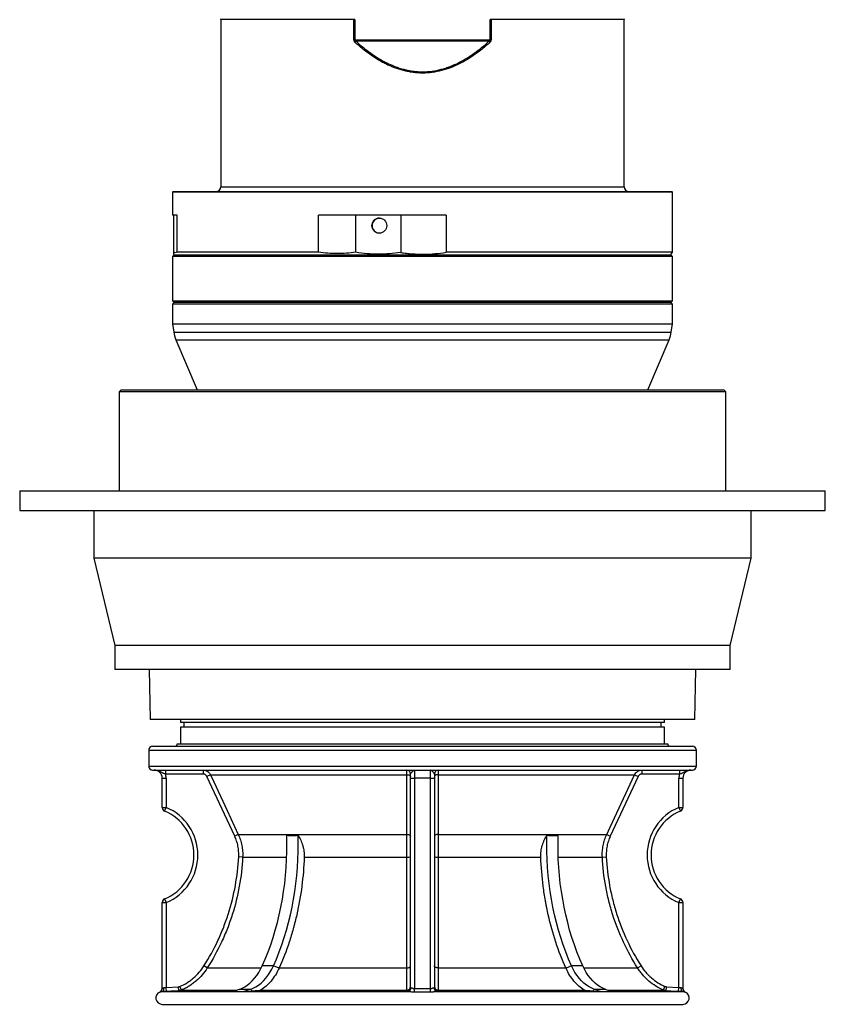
# Model space of a CAD drawing. Header units: millimetres. Extents: x 1417 to 2432, y 654 to 3299.
# Tile 1 of 5: x 1417 to 2432, y 654 to 1894. Entities that reach past the tile are written whole.
import ezdxf

# ---------------------------------------------------------------- set-up
doc = ezdxf.new("R2010")
doc.units = ezdxf.units.MM

msp = doc.modelspace()

# ---------------------------------------------------------------- linework, layer by layer
at = {"color": 7, "linetype": 'Continuous', "lineweight": 25}
for p, q in [((1670.8, 1893.9), (1670.8, 1683.5)), ((1838.3, 1868.3), (1838.3, 1893.9)), ((1839.5, 1893.9), (1838.3, 1893.9)), ((1839.5, 1893.9), (1839.5, 1868.3)), ((2010.1, 1868.3), (2010.1, 1893.9)), ((2011.3, 1893.9), (2010.1, 1893.9)), ((2011.3, 1893.9), (2011.3, 1868.3)), ((2178.8, 1683.5), (2178.8, 1893.9)), ((1838.3, 1868.3), (1839.5, 1868.3)), ((1839.5, 1868.3), (2010.1, 1868.3)), ((2008.5, 1866.7), (1841.1, 1866.7)), ((2011.3, 1868.3), (2010.1, 1868.3)), ((1610.8, 1677.5), (1609.8, 1676.5)), ((1609.8, 1676.5), (1609.8, 1647.5)), ((2239.8, 1676.5), (1609.8, 1676.5)), ((1610.8, 1677.5), (2238.8, 1677.5)), ((2239.8, 1676.5), (2238.8, 1677.5)), ((2239.8, 1600.9), (2239.8, 1676.5)), ((1611.2, 1647.5), (1609.8, 1647.5)), ((1615.5, 1647.5), (1611.2, 1647.5)), ((1611.2, 1647.5), (1611.2, 1600.9)), ((1615.5, 1600.9), (1615.5, 1647.5)), ((1840.8, 1647.5), (1793.8, 1647.5)), ((1793.8, 1600.9), (1793.8, 1647.5)), ((1840.8, 1600.9), (1840.8, 1647.5)), ((1954.8, 1647.5), (1840.8, 1647.5)), ((1897.4, 1647.5), (1897.4, 1600.5)), ((1954.8, 1647.5), (1954.8, 1600.9)), ((1793.8, 1600.9), (1615.5, 1600.9)), ((2239.8, 1600.9), (1954.8, 1600.9)), ((2237.8, 1597.5), (2239.8, 1600.9)), ((1611.8, 1597.5), (1609.8, 1595.5)), ((1609.8, 1595.5), (1609.8, 1539.5)), ((2239.8, 1595.5), (1609.8, 1595.5)), ((1611.2, 1598.5), (1611.8, 1597.5)), ((1611.8, 1597.5), (2237.8, 1597.5)), ((2239.8, 1595.5), (2237.8, 1597.5)), ((2239.8, 1539.5), (2239.8, 1595.5)), ((1609.8, 1539.5), (1611.8, 1537.5)), ((1609.8, 1539.5), (2239.8, 1539.5)), ((2237.8, 1537.5), (2239.8, 1539.5)), ((1611.8, 1537.5), (1609.8, 1535.5)), ((1609.8, 1535.5), (1609.8, 1510.7)), ((1702.1, 1535.5), (1609.8, 1535.5)), ((2237.8, 1537.5), (1611.8, 1537.5)), ((2239.8, 1535.5), (1702.1, 1535.5)), ((2239.8, 1535.5), (2237.8, 1537.5)), ((2239.8, 1510.7), (2239.8, 1535.5)), ((1609.8, 1510.7), (1611.3, 1500.4)), ((1609.8, 1510.7), (2239.8, 1510.7)), ((2238.2, 1500.4), (2239.8, 1510.7)), ((1614.1, 1490.6), (1641, 1427.5)), ((2208.6, 1427.5), (2235.5, 1490.6)), ((1545.3, 1427.5), (1542.8, 1425)), ((1545.3, 1427.5), (2304.3, 1427.5)), ((1641.1, 1427.9), (1641.1, 1427.5)), ((1641.1, 1427.7), (1911.7, 1427.7)), ((1641.1, 1427.7), (1641.1, 1427.5)), ((1911.7, 1427.7), (1911.7, 1427.5)), ((1937.9, 1427.7), (2208.4, 1427.7)), ((1937.9, 1427.7), (1937.9, 1427.5)), ((2208.4, 1427.5), (2208.4, 1427.9)), ((2208.4, 1427.7), (2208.4, 1427.5)), ((2306.8, 1425), (2304.3, 1427.5)), ((1542.8, 1425), (1542.8, 1300.5)), ((2306.8, 1425), (1542.8, 1425)), ((2306.8, 1300.5), (2306.8, 1425)), ((1417.3, 1300.5), (1417.3, 1275.5)), ((1417.3, 1300.5), (2432.3, 1300.5)), ((2432.3, 1275.5), (2432.3, 1300.5)), ((1417.3, 1275.5), (2432.3, 1275.5)), ((1510.8, 1275.5), (1510.8, 1215.5)), ((2338.8, 1215.5), (2338.8, 1275.5)), ((1510.8, 1215.5), (1537.3, 1105.5)), ((2338.8, 1215.5), (1510.8, 1215.5)), ((2312.3, 1105.5), (2338.8, 1215.5)), ((1537.3, 1105.5), (1537.3, 1075.5)), ((2312.3, 1105.5), (1537.3, 1105.5)), ((2312.3, 1075.5), (2312.3, 1105.5)), ((2312.3, 1075.5), (1537.3, 1075.5)), ((1580.6, 1075.5), (1581.7, 1012.5)), ((2267.9, 1012.5), (2269, 1075.5)), ((2267.9, 1012.5), (1581.7, 1012.5)), ((1619.8, 1012.5), (1619.8, 1008.6)), ((1924.8, 1008.6), (1619.8, 1008.6)), ((1624, 1008.6), (1624, 1002.6)), ((2229.8, 1008.6), (1924.8, 1008.6)), ((2225.6, 1002.6), (2225.6, 1008.6)), ((2229.8, 1008.6), (2229.8, 1012.5)), ((1619.8, 1002.6), (1619.8, 981.6)), ((1924.8, 1002.6), (1619.8, 1002.6)), ((2229.8, 1002.6), (1924.8, 1002.6)), ((2229.8, 981.6), (2229.8, 1002.6)), ((1615.8, 981.6), (2233.8, 981.6)), ((1579.8, 973.6), (1579.8, 953.6)), ((1584.8, 978.6), (2264.8, 978.6)), ((2269.8, 953.6), (2269.8, 973.6)), ((1584.8, 948.6), (2264.8, 948.6)), ((1600.9, 948.6), (1600.9, 943.6)), ((1648.5, 943.6), (1600.9, 943.6)), ((1648.5, 948.6), (1648.5, 943.6)), ((1657.5, 942.8), (1653, 940.7)), ((1657.5, 942.8), (1905.1, 942.8)), ((1909.8, 938.6), (1909.8, 943.6)), ((1914.8, 948.6), (1914.8, 938.6)), ((1934.8, 938.6), (1934.8, 948.6)), ((1939.8, 943.6), (1939.8, 938.6)), ((1944.5, 942.8), (2192.1, 942.8)), ((2192.1, 942.8), (2196.6, 940.7)), ((2201.1, 948.6), (2201.1, 943.6)), ((2248.7, 943.6), (2201.1, 943.6)), ((2248.7, 948.6), (2248.7, 943.6)), ((1596.8, 938.6), (1601.8, 938.6)), ((1596.8, 901.6), (1596.8, 938.6)), ((1601.8, 938.6), (1601.8, 901.6)), ((1688.2, 865.3), (1653, 940.7)), ((1909.8, 938.6), (1914.8, 938.6)), ((1909.8, 674.8), (1909.8, 938.6)), ((1934.8, 938.6), (1914.8, 938.6)), ((1914.8, 938.6), (1914.8, 673.5)), ((1934.8, 938.6), (1939.8, 938.6)), ((1934.8, 673.5), (1934.8, 938.6)), ((1939.8, 938.6), (1939.8, 674.8)), ((2196.6, 940.7), (2161.4, 865.3)), ((2247.8, 938.6), (2252.8, 938.6)), ((2247.8, 901.6), (2247.8, 938.6)), ((2252.8, 938.6), (2252.8, 901.6)), ((1596.8, 901.6), (1601.8, 901.6)), ((1599.9, 896.9), (1601.8, 901.6)), ((2247.8, 901.6), (2249.7, 896.9)), ((2247.8, 901.6), (2252.8, 901.6)), ((1692.7, 867.5), (1688.2, 865.3)), ((1692.7, 867.5), (1905.2, 867.5)), ((1944.4, 867.5), (2156.9, 867.5)), ((2156.9, 867.5), (2161.4, 865.3)), ((1698.2, 839.1), (1693.2, 839.3)), ((1698.2, 839.1), (1753.8, 839.1)), ((1775.7, 839.1), (1905.2, 839.1)), ((1944.4, 839.1), (2073.9, 839.1)), ((2095.8, 839.1), (2151.4, 839.1)), ((2151.4, 839.1), (2156.3, 839.3)), ((1596.8, 781.6), (1601.8, 781.6)), ((1596.8, 673.5), (1596.8, 781.6)), ((1599.9, 786.2), (1601.8, 781.6)), ((1601.8, 781.6), (1601.8, 674.8)), ((2247.8, 781.6), (2249.7, 786.2)), ((2247.8, 674.8), (2247.8, 781.6)), ((2247.8, 781.6), (2252.8, 781.6)), ((2252.8, 781.6), (2252.8, 673.5)), ((1653.7, 699.3), (1649.5, 702)), ((1737, 702), (1722.9, 702)), ((1744, 699.1), (1737, 702)), ((1744.1, 699.3), (1905.1, 699.3)), ((1944.5, 699.3), (2105.5, 699.3)), ((2112.6, 702), (2105.6, 699.1)), ((2126.7, 702), (2112.6, 702)), ((2195.8, 699.3), (2200.1, 702)), ((1601.8, 674.8), (1617.5, 675.6)), ((1602.1, 669.8), (1601.8, 674.8)), ((1617.8, 670.6), (1617.5, 675.6)), ((1621.2, 671.5), (1619.2, 676)), ((1693.9, 672.4), (1685.8, 669.5)), ((1708, 672.4), (1693.9, 672.4)), ((1708, 672.4), (1699.9, 669.5)), ((1699.9, 669.5), (1710, 670.2)), ((1710, 670.2), (1708, 672.4)), ((1718.1, 670.6), (1904.8, 670.6)), ((1721, 671.5), (1904.9, 671.5)), ((1914.9, 668.9), (1914.8, 673.5)), ((1934.7, 668.9), (1934.8, 673.5)), ((1944.7, 671.5), (2128.6, 671.5)), ((1944.8, 670.6), (2131.5, 670.6)), ((2141.6, 672.4), (2139.6, 670.2)), ((2139.6, 670.2), (2149.7, 669.5)), ((2141.6, 672.4), (2149.7, 669.5)), ((2155.7, 672.4), (2141.6, 672.4)), ((2155.7, 672.4), (2163.8, 669.5)), ((2228.4, 671.5), (2230.3, 676)), ((2231.8, 670.6), (2232.1, 675.6)), ((2232.1, 675.6), (2247.8, 674.8)), ((2247.5, 669.8), (2247.8, 674.8)), ((1596.5, 669.5), (1906.2, 669.5)), ((1943.3, 669.5), (2253, 669.5)), ((1596.8, 653.5), (2252.8, 653.5))]:
    msp.add_line(p, q, dxfattribs=at)
at = {"color": 1, "linetype": 'Continuous', "lineweight": 25}
for p, q in [((1838.3, 1893.9), (1670.8, 1893.9)), ((2178.8, 1893.9), (2011.3, 1893.9)), ((1670.8, 1683.5), (2178.8, 1683.5)), ((1611.3, 1500.4), (2238.2, 1500.4)), ((1614.1, 1490.6), (2235.5, 1490.6)), ((1579.8, 973.6), (2269.8, 973.6)), ((1579.8, 953.6), (2269.8, 953.6)), ((1653.7, 699.3), (1721.6, 699.3)), ((2128, 699.3), (2195.8, 699.3)), ((1617.8, 670.6), (1688.9, 670.6)), ((1621.2, 671.5), (1691.2, 671.5)), ((2158.4, 671.5), (2228.4, 671.5)), ((2160.7, 670.6), (2231.8, 670.6)), ((2255.9, 668.9), (2255.9, 668.9))]:
    msp.add_line(p, q, dxfattribs=at)
at = {"color": 7, "linetype": 'Continuous', "lineweight": 25, "flags": 128}
for points in [[(1861, 1634.5), (1861.2, 1636.3), (1861.7, 1638.1), (1862.6, 1639.7), (1863.7, 1641.2), (1865.1, 1642.4), (1866.8, 1643.2), (1868.5, 1643.8), (1870.3, 1644), (1872.2, 1643.8), (1873.9, 1643.2), (1875.5, 1642.4), (1877, 1641.2), (1878.1, 1639.7), (1879, 1638.1), (1879.5, 1636.3), (1879.7, 1634.5), (1879.5, 1632.6), (1879, 1630.8), (1878.1, 1629.2), (1877, 1627.7), (1875.5, 1626.6), (1873.9, 1625.7), (1872.2, 1625.1), (1870.3, 1625), (1868.5, 1625.1), (1866.8, 1625.7), (1865.1, 1626.6), (1863.7, 1627.7), (1862.6, 1629.2), (1861.7, 1630.8), (1861.2, 1632.6), (1861, 1634.5)], [(1657.5, 942.8), (1661.8, 933.7), (1678.7, 897.5), (1692.7, 867.5)], [(1905.1, 942.8), (1906.1, 942.7), (1906.9, 942.6), (1907.7, 942.4), (1908.4, 942.1), (1909, 941.8), (1909.4, 941.4), (1909.7, 941.1), (1909.8, 940.7)], [(1944.5, 942.8), (1943.5, 942.7), (1942.7, 942.6), (1941.8, 942.4), (1941.1, 942.1), (1940.6, 941.8), (1940.1, 941.4), (1939.9, 941.1), (1939.8, 940.7)], [(2156.9, 867.5), (2161.1, 876.5), (2178.1, 912.8), (2192.1, 942.8)], [(1722.9, 702), (1726.6, 710.6), (1730.2, 719.5), (1733.5, 728.6), (1736.5, 737.8), (1739.3, 747.1), (1741.9, 756.6), (1744.3, 766.3), (1746.4, 776), (1748.2, 785.8), (1749.8, 795.8), (1751.2, 805.8), (1752.2, 815.8), (1753.1, 825.9), (1753.6, 836.1), (1754, 846.2), (1754, 856.4), (1753.8, 866.6)], [(1737, 702), (1740.8, 710.6), (1744.3, 719.5), (1747.6, 728.6), (1750.7, 737.8), (1753.5, 747.1), (1756.1, 756.6), (1758.4, 766.3), (1760.5, 776), (1762.4, 785.8), (1764, 795.8), (1765.3, 805.8), (1766.4, 815.8), (1767.2, 825.9), (1767.8, 836.1), (1768.1, 846.2), (1768.2, 856.4), (1768, 866.6)], [(1905.2, 867.5), (1906.1, 867.4), (1907, 867.3), (1907.8, 867.1), (1908.5, 866.8), (1909, 866.5), (1909.4, 866.1), (1909.7, 865.7), (1909.8, 865.3)], [(1944.4, 867.5), (1943.5, 867.4), (1942.6, 867.3), (1941.8, 867.1), (1941.1, 866.8), (1940.6, 866.5), (1940.1, 866.1), (1939.9, 865.7), (1939.8, 865.3)], [(2112.6, 702), (2108.8, 710.6), (2105.3, 719.5), (2102, 728.6), (2098.9, 737.8), (2096.1, 747.1), (2093.5, 756.6), (2091.2, 766.3), (2089.1, 776), (2087.2, 785.8), (2085.6, 795.8), (2084.3, 805.8), (2083.2, 815.8), (2082.4, 825.9), (2081.8, 836.1), (2081.5, 846.2), (2081.4, 856.4), (2081.6, 866.6)], [(2126.7, 702), (2122.9, 710.6), (2119.4, 719.5), (2116.1, 728.6), (2113.1, 737.8), (2110.2, 747.1), (2107.7, 756.6), (2105.3, 766.3), (2103.2, 776), (2101.4, 785.8), (2099.8, 795.8), (2098.4, 805.8), (2097.3, 815.8), (2096.5, 825.9), (2095.9, 836.1), (2095.6, 846.2), (2095.6, 856.4), (2095.8, 866.6)], [(1693.9, 672.4), (1697.4, 673.8), (1700.8, 675.6), (1704.1, 677.8), (1707.3, 680.3), (1710.4, 683.2), (1713.3, 686.4), (1716, 689.9), (1718.5, 693.7), (1720.8, 697.7), (1722.9, 702)], [(1708, 672.4), (1711.5, 673.8), (1715, 675.6), (1718.3, 677.8), (1721.5, 680.3), (1724.5, 683.2), (1727.4, 686.4), (1730.1, 689.9), (1732.6, 693.7), (1735, 697.7), (1737, 702)], [(1905.1, 699.3), (1906, 699.4), (1906.9, 699.5), (1907.7, 699.8), (1908.4, 700.1), (1909, 700.5), (1909.4, 701), (1909.7, 701.4), (1909.8, 702)], [(1944.5, 699.3), (1943.6, 699.4), (1942.7, 699.5), (1941.9, 699.8), (1941.2, 700.1), (1940.6, 700.5), (1940.1, 701), (1939.9, 701.4), (1939.8, 702)], [(2141.6, 672.4), (2138.1, 673.8), (2134.6, 675.6), (2131.3, 677.8), (2128.1, 680.3), (2125.1, 683.2), (2122.2, 686.4), (2119.5, 689.9), (2116.9, 693.7), (2114.6, 697.7), (2112.6, 702)], [(2155.7, 672.4), (2152.2, 673.8), (2148.8, 675.6), (2145.4, 677.8), (2142.2, 680.3), (2139.2, 683.2), (2136.3, 686.4), (2133.6, 689.9), (2131.1, 693.7), (2128.8, 697.7), (2126.7, 702)], [(1596.5, 669.5), (1597.1, 669.6), (1597.6, 670), (1598, 670.4), (1598.4, 671), (1598.7, 671.8), (1598.9, 672.6), (1599, 673.6), (1599, 674.5)], [(1617.8, 670.6), (1607.8, 670.1), (1602.1, 669.8)], [(1904.8, 669.8), (1904.8, 670.3), (1904.8, 670.6)], [(1944.8, 670.6), (1944.8, 670.1), (1944.8, 669.8)], [(2247.5, 669.8), (2237.5, 670.3), (2231.8, 670.6)], [(2253, 669.5), (2252.5, 669.6), (2252, 670), (2251.6, 670.4), (2251.2, 671), (2250.9, 671.8), (2250.7, 672.6), (2250.6, 673.6), (2250.6, 674.5)]]:
    msp.add_lwpolyline(points, dxfattribs=at)
at = {"color": 7, "linetype": 'Continuous', "lineweight": 25}
for centre, radius, start, end in [((1664.8, 1893.9), 6, 0, 11.3099), ((2184.8, 1893.9), 6, 168.6901, 180), ((1825.5, 1876.5), 18.4, 321.7199, 327.7757), ((2024.1, 1876.5), 18.4, 212.2243, 218.2801), ((1664.8, 1683.5), 6, 270, 0), ((2184.8, 1683.5), 6, 180, 270), ((1870.8, 1634.5), 9.43, 91.5107, 180.4296), ((1870.8, 1634.4), 9.43, 179.5704, 268.4893), ((1650.9, 1506.3), 40, 188.5132, 203.0338), ((2198.7, 1506.3), 40, 336.9662, 351.4868), ((1612.8, 981.6), 3, 270, 0), ((2236.8, 981.6), 3, 180, 270), ((1584.8, 973.6), 5, 90, 180), ((2264.8, 973.6), 5, 360, 90), ((1584.8, 953.6), 5, 180, 270), ((1586.8, 938.6), 10, 0, 90), ((1586.8, 938.6), 15, 0, 19.4712), ((1904.8, 943.6), 5, 0, 90), ((1944.8, 943.6), 5, 90, 180), ((2262.8, 938.6), 15, 160.5288, 180), ((2262.8, 938.6), 10, 90, 180), ((2264.8, 953.6), 5, 270, 0), ((1601.8, 901.6), 5, 180, 247.3801), ((1576.8, 841.6), 60, 292.6199, 67.3801), ((1576.8, 841.6), 65, 292.6199, 67.3801), ((2272.8, 841.6), 65, 112.6199, 247.3801), ((2272.8, 841.6), 60, 112.6199, 247.3801), ((2247.8, 901.6), 5, 292.6199, 0), ((1906.3, 861.2), 22.2, 267.2213, 279.0705), ((1943.3, 861.2), 22.2, 260.9295, 272.7787), ((1601.8, 781.6), 5, 112.6199, 180), ((2247.8, 781.6), 5, 0, 67.3801), ((1591.8, 673.5), 5, 292.6476, 0.2395), ((1591.8, 673.5), 5, 316.1034, 360), ((1904.8, 675.6), 5, 270.1557, 359.961), ((1904.8, 674.8), 5, 270.146, 359.961), ((1905, 676.2), 4.79, 269.0397, 357.5003), ((1905.7, 674.3), 4.83, 276.6449, 2.289), ((1943.9, 674.3), 4.83, 177.711, 263.3551), ((1944.6, 676.2), 4.79, 182.4997, 270.9603), ((1944.8, 675.6), 5, 180.039, 269.8443), ((1944.8, 674.8), 5, 180.039, 269.854), ((2257.8, 673.5), 5, 179.7605, 247.3882), ((2257.8, 673.5), 5, 180, 223.2508), ((1596.8, 661.5), 8, 112.6242, 270), ((2252.8, 661.5), 8, 270, 67.4072)]:
    msp.add_arc(centre, radius, start, end, dxfattribs=at)
at = {"color": 1, "linetype": 'Continuous', "lineweight": 25}
for centre, start, end in [((1591.8, 673.5), 292.648, 316.1035), ((2257.8, 673.5), 223.2508, 247.352)]:
    msp.add_arc(centre, 5, start, end, dxfattribs=at)
at = {"color": 7, "linetype": 'Continuous', "lineweight": 25}
for points, knots in [([(1838.3, 1868.3), (1838.3, 1867.9), (1838.3, 1867.6), (1838.5, 1867), (1838.6, 1866.8), (1839, 1866.2), (1839.1, 1866), (1839.5, 1865.5), (1839.8, 1865.3), (1840, 1865.1)], [0, 0, 0, 0, 0.25, 0.25, 0.5, 0.5, 0.75, 0.75, 1, 1, 1, 1]), ([(1841.1, 1866.7), (1840.9, 1866.8), (1840.8, 1866.8), (1840.4, 1867), (1840.3, 1867.1), (1840, 1867.4), (1839.8, 1867.5), (1839.7, 1867.8), (1839.6, 1867.9), (1839.5, 1868.1), (1839.5, 1868.2), (1839.5, 1868.3)], [0, 0, 0, 0, 0.25, 0.25, 0.5, 0.5, 0.75, 0.75, 0.875, 0.875, 1, 1, 1, 1]), ([(2009.6, 1865.1), (2006.7, 1862.5), (2003.7, 1859.9), (1997.6, 1855), (1994.5, 1852.6), (1988.1, 1848), (1984.8, 1845.9), (1978.1, 1841.8), (1974.6, 1839.9), (1967.5, 1836.4), (1963.9, 1834.8), (1958.3, 1832.7), (1956.4, 1832), (1953.5, 1831.1), (1952.6, 1830.8), (1950.6, 1830.2), (1949.7, 1830), (1940.9, 1827.7), (1933, 1826.7), (1924, 1826.6), (1923, 1826.7), (1920.9, 1826.7), (1919.9, 1826.8), (1916.9, 1827), (1912.8, 1827.3), (1908.8, 1828), (1905.8, 1828.6), (1904.8, 1828.8), (1902.9, 1829.2), (1901.9, 1829.5), (1897, 1830.7), (1893.2, 1831.9), (1885.8, 1834.7), (1882.2, 1836.3), (1876.8, 1839), (1875, 1839.9), (1871.6, 1841.8), (1869.8, 1842.8), (1864.7, 1845.9), (1861.5, 1848.1), (1855.1, 1852.6), (1851.9, 1855), (1845.9, 1859.9), (1842.9, 1862.5), (1840, 1865.1)], [0, 0, 0, 0, 0.0625, 0.0625, 0.125, 0.125, 0.1875, 0.1875, 0.25, 0.25, 0.3125, 0.3125, 0.34375, 0.34375, 0.359375, 0.359375, 0.375, 0.375, 0.5, 0.5, 0.515625, 0.515625, 0.53125, 0.53125, 0.5625, 0.59375, 0.59375, 0.609375, 0.609375, 0.625, 0.625, 0.6875, 0.6875, 0.75, 0.75, 0.78125, 0.78125, 0.8125, 0.8125, 0.875, 0.875, 0.9375, 0.9375, 1, 1, 1, 1]), ([(1841.1, 1866.7), (1844, 1864.1), (1846.9, 1861.5), (1852.9, 1856.6), (1856, 1854.3), (1862.3, 1849.7), (1865.5, 1847.5), (1870.5, 1844.5), (1872.2, 1843.5), (1875.7, 1841.5), (1877.4, 1840.6), (1882.7, 1838), (1886.3, 1836.4), (1893.6, 1833.5), (1897.4, 1832.3), (1902.2, 1831.1), (1903.1, 1830.8), (1905.1, 1830.4), (1906.1, 1830.2), (1909, 1829.6), (1913, 1828.9), (1917, 1828.6), (1920, 1828.4), (1921, 1828.3), (1923, 1828.2), (1924, 1828.2), (1932.9, 1828.3), (1940.8, 1829.3), (1949.4, 1831.6), (1950.3, 1831.8), (1952.2, 1832.4), (1953.2, 1832.7), (1956, 1833.6), (1957.9, 1834.3), (1963.4, 1836.4), (1967, 1838), (1974, 1841.5), (1977.4, 1843.4), (1984, 1847.5), (1987.3, 1849.7), (1993.6, 1854.2), (1996.7, 1856.6), (2002.7, 1861.5), (2005.6, 1864.1), (2008.5, 1866.7)], [0, 0, 0, 0, 0.0625, 0.0625, 0.125, 0.125, 0.1875, 0.1875, 0.21875, 0.21875, 0.25, 0.25, 0.3125, 0.3125, 0.375, 0.375, 0.390625, 0.390625, 0.40625, 0.40625, 0.4375, 0.46875, 0.46875, 0.484375, 0.484375, 0.5, 0.5, 0.625, 0.625, 0.640625, 0.640625, 0.65625, 0.65625, 0.6875, 0.6875, 0.75, 0.75, 0.8125, 0.8125, 0.875, 0.875, 0.9375, 0.9375, 1, 1, 1, 1]), ([(2010.1, 1868.3), (2010.1, 1868.2), (2010, 1868.1), (2010, 1867.9), (2009.9, 1867.8), (2009.7, 1867.5), (2009.6, 1867.4), (2009.3, 1867.1), (2009.1, 1867), (2008.8, 1866.8), (2008.7, 1866.8), (2008.5, 1866.7)], [0, 0, 0, 0, 0.125, 0.125, 0.25, 0.25, 0.5, 0.5, 0.75, 0.75, 1, 1, 1, 1]), ([(2009.6, 1865.1), (2009.8, 1865.3), (2010, 1865.5), (2010.4, 1866), (2010.6, 1866.2), (2010.9, 1866.7), (2011.1, 1867), (2011.2, 1867.5), (2011.3, 1867.6), (2011.3, 1867.9), (2011.3, 1868.1), (2011.3, 1868.3)], [0, 0, 0, 0, 0.25, 0.25, 0.5, 0.5, 0.75, 0.75, 0.875, 0.875, 1, 1, 1, 1]), ([(1611.2, 1600.9), (1611.2, 1600.5), (1611.2, 1599.5), (1611.2, 1598.6), (1611.2, 1598.5), (1611.2, 1598.5)], [0, 0, 0, 0, 0.254153, 0.686079, 1, 1, 1, 1]), ([(1897.4, 1600.5), (1887.9, 1599.1), (1878.5, 1598.4), (1859.6, 1598.5), (1850.2, 1599.3), (1840.8, 1600.9)], [0, 0, 0, 0, 0.5, 0.5, 1, 1, 1, 1]), ([(1897.4, 1600.5), (1898.6, 1600.3), (1899.8, 1600.2), (1902.2, 1599.8), (1903.4, 1599.7), (1907, 1599.3), (1909.4, 1599.1), (1916.6, 1598.6), (1921.4, 1598.4), (1935.8, 1598.5), (1945.3, 1599.4), (1954.8, 1600.9)], [0, 0, 0, 0, 0.0625, 0.0625, 0.125, 0.125, 0.25, 0.25, 0.5, 0.5, 1, 1, 1, 1]), ([(1600.9, 943.6), (1600.3, 943.7), (1599.7, 943.9), (1598.8, 944.3), (1598.5, 944.4), (1597.9, 944.7), (1597.6, 944.8), (1596.7, 945.2), (1596.2, 945.5), (1595.1, 946.1), (1594.5, 946.4), (1593.4, 946.9), (1592.9, 947.2), (1591.7, 947.7), (1591.1, 947.9), (1589.9, 948.2), (1589.3, 948.3), (1588.4, 948.5), (1588.1, 948.5), (1587.6, 948.5), (1587.4, 948.5), (1587.1, 948.6), (1586.9, 948.6), (1586.8, 948.6)], [0, 0, 0, 0, 0.125, 0.125, 0.1875, 0.1875, 0.25, 0.25, 0.375, 0.375, 0.5, 0.5, 0.625, 0.625, 0.75, 0.75, 0.875, 0.875, 0.9375, 0.9375, 0.96875, 0.96875, 1, 1, 1, 1]), ([(1648.5, 948.6), (1649.4, 948.6), (1650.3, 948.4), (1651.7, 948), (1652.2, 947.9), (1653, 947.5), (1653.4, 947.2), (1654, 946.9), (1654.2, 946.7), (1654.6, 946.5), (1654.8, 946.3), (1655.3, 945.8), (1655.7, 945.5), (1656.3, 944.8), (1656.6, 944.4), (1657.1, 943.6), (1657.3, 943.2), (1657.5, 942.8)], [0, 0, 0, 0, 0.25, 0.25, 0.375, 0.375, 0.5, 0.5, 0.5625, 0.5625, 0.625, 0.625, 0.75, 0.75, 0.875, 0.875, 1, 1, 1, 1]), ([(1653, 940.7), (1652.8, 941.1), (1652.5, 941.5), (1652.1, 942), (1651.9, 942.2), (1651.5, 942.5), (1651.3, 942.6), (1650.9, 942.9), (1650.7, 943), (1650.3, 943.2), (1650.1, 943.3), (1649.4, 943.5), (1648.9, 943.6), (1648.5, 943.6)], [0, 0, 0, 0, 0.25, 0.25, 0.375, 0.375, 0.5, 0.5, 0.625, 0.625, 0.75, 0.75, 1, 1, 1, 1]), ([(1905.1, 942.8), (1905.1, 943.6), (1905.1, 944.4), (1905.1, 945.5), (1905, 945.8), (1905, 946.5), (1905, 946.7), (1905, 947.1), (1905, 947.2), (1905, 947.5), (1905, 947.6), (1904.9, 947.9), (1904.9, 948), (1904.9, 948.3), (1904.9, 948.4), (1904.8, 948.5), (1904.8, 948.6), (1904.8, 948.6)], [0, 0, 0, 0, 0.25, 0.25, 0.375, 0.375, 0.5, 0.5, 0.5625, 0.5625, 0.625, 0.625, 0.75, 0.75, 0.875, 0.875, 1, 1, 1, 1]), ([(1905.2, 867.5), (1905.2, 870.5), (1905.2, 873.5), (1905.2, 876.5), (1905.2, 888.6), (1905.2, 900.7), (1905.1, 912.8), (1905.1, 922.8), (1905.1, 932.8), (1905.1, 942.8)], [0, 0, 0, 0, 0.01, 0.01, 0.01, 0.05, 0.05, 0.05, 0.08315202, 0.08315202, 0.08315202, 0.08315202]), ([(1909.8, 943.6), (1909.8, 943.7), (1909.9, 943.9), (1910.1, 944.3), (1910.2, 944.4), (1910.4, 944.7), (1910.5, 944.8), (1910.8, 945.2), (1911, 945.5), (1911.5, 946.1), (1911.8, 946.4), (1912.3, 946.9), (1912.5, 947.2), (1913, 947.7), (1913.2, 947.9), (1913.7, 948.2), (1913.9, 948.3), (1914.2, 948.5), (1914.3, 948.5), (1914.5, 948.5), (1914.6, 948.5), (1914.7, 948.6), (1914.7, 948.6), (1914.8, 948.6)], [0, 0, 0, 0, 0.125, 0.125, 0.1875, 0.1875, 0.25, 0.25, 0.375, 0.375, 0.5, 0.5, 0.625, 0.625, 0.75, 0.75, 0.875, 0.875, 0.9375, 0.9375, 0.96875, 0.96875, 1, 1, 1, 1]), ([(1939.8, 943.6), (1939.8, 943.7), (1939.7, 943.9), (1939.5, 944.3), (1939.4, 944.4), (1939.2, 944.7), (1939.1, 944.8), (1938.8, 945.2), (1938.6, 945.5), (1938.1, 946.1), (1937.8, 946.4), (1937.3, 946.9), (1937.1, 947.2), (1936.6, 947.7), (1936.4, 947.9), (1935.9, 948.2), (1935.7, 948.3), (1935.4, 948.5), (1935.2, 948.5), (1935.1, 948.5), (1935, 948.5), (1934.9, 948.6), (1934.8, 948.6), (1934.8, 948.6)], [0, 0, 0, 0, 0.125, 0.125, 0.1875, 0.1875, 0.25, 0.25, 0.375, 0.375, 0.5, 0.5, 0.625, 0.625, 0.75, 0.75, 0.875, 0.875, 0.9375, 0.9375, 0.96875, 0.96875, 1, 1, 1, 1]), ([(1944.5, 942.8), (1944.5, 939.8), (1944.5, 936.7), (1944.5, 933.7), (1944.4, 921.6), (1944.4, 909.6), (1944.4, 897.5), (1944.4, 887.5), (1944.4, 877.5), (1944.4, 867.5)], [0, 0, 0, 0, 0.01, 0.01, 0.01, 0.05, 0.05, 0.05, 0.08315202, 0.08315202, 0.08315202, 0.08315202]), ([(1944.8, 948.6), (1944.8, 948.6), (1944.7, 948.4), (1944.7, 948), (1944.7, 947.9), (1944.6, 947.5), (1944.6, 947.2), (1944.6, 946.9), (1944.6, 946.7), (1944.6, 946.5), (1944.6, 946.3), (1944.5, 945.8), (1944.5, 945.5), (1944.5, 944.8), (1944.5, 944.4), (1944.5, 943.6), (1944.5, 943.2), (1944.5, 942.8)], [0, 0, 0, 0, 0.25, 0.25, 0.375, 0.375, 0.5, 0.5, 0.5625, 0.5625, 0.625, 0.625, 0.75, 0.75, 0.875, 0.875, 1, 1, 1, 1]), ([(2192.1, 942.8), (2192.5, 943.6), (2193, 944.4), (2193.9, 945.5), (2194.3, 945.8), (2195, 946.5), (2195.4, 946.7), (2195.9, 947.1), (2196.2, 947.2), (2196.6, 947.5), (2196.8, 947.6), (2197.4, 947.9), (2197.9, 948), (2198.8, 948.3), (2199.2, 948.4), (2200.2, 948.5), (2200.7, 948.6), (2201.1, 948.6)], [0, 0, 0, 0, 0.25, 0.25, 0.375, 0.375, 0.5, 0.5, 0.5625, 0.5625, 0.625, 0.625, 0.75, 0.75, 0.875, 0.875, 1, 1, 1, 1]), ([(2201.1, 943.6), (2200.7, 943.6), (2200.2, 943.5), (2199.5, 943.3), (2199.3, 943.2), (2198.8, 943), (2198.6, 942.9), (2198.2, 942.6), (2198, 942.5), (2197.7, 942.2), (2197.5, 942), (2197.1, 941.5), (2196.8, 941.1), (2196.6, 940.7)], [0, 0, 0, 0, 0.25, 0.25, 0.375, 0.375, 0.5, 0.5, 0.625, 0.625, 0.75, 0.75, 1, 1, 1, 1]), ([(2248.7, 943.6), (2249.3, 943.7), (2249.9, 943.9), (2250.8, 944.3), (2251.1, 944.4), (2251.7, 944.7), (2252, 944.8), (2252.8, 945.2), (2253.4, 945.5), (2254.5, 946.1), (2255, 946.4), (2256.1, 946.9), (2256.7, 947.2), (2257.9, 947.7), (2258.5, 947.9), (2259.7, 948.2), (2260.3, 948.3), (2261.2, 948.5), (2261.5, 948.5), (2262, 948.5), (2262.2, 948.5), (2262.5, 948.6), (2262.6, 948.6), (2262.8, 948.6)], [0, 0, 0, 0, 0.125, 0.125, 0.1875, 0.1875, 0.25, 0.25, 0.375, 0.375, 0.5, 0.5, 0.625, 0.625, 0.75, 0.75, 0.875, 0.875, 0.9375, 0.9375, 0.96875, 0.96875, 1, 1, 1, 1]), ([(1693.2, 839.3), (1693.4, 841.6), (1693.3, 843.8), (1693.1, 847.2), (1693, 848.3), (1692.7, 850.5), (1692.5, 851.6), (1691.9, 854.9), (1691.3, 857), (1689.9, 861.2), (1689.1, 863.3), (1688.2, 865.3)], [0, 0, 0, 0, 0.25, 0.25, 0.375, 0.375, 0.5, 0.5, 0.75, 0.75, 1, 1, 1, 1]), ([(1692.7, 867.5), (1693.7, 865.2), (1694.6, 863), (1696.1, 858.4), (1696.7, 856), (1697.4, 852.5), (1697.6, 851.3), (1697.9, 848.9), (1698.1, 847.6), (1698.3, 844), (1698.4, 841.5), (1698.2, 839.1)], [0, 0, 0, 0, 0.25, 0.25, 0.5, 0.5, 0.625, 0.625, 0.75, 0.75, 1, 1, 1, 1]), ([(1768, 866.6), (1769.2, 864.5), (1770.4, 862.4), (1772.4, 858), (1773.2, 855.8), (1774.1, 852.9), (1774.2, 852.3), (1774.5, 851.1), (1774.7, 850.5), (1775, 848.7), (1775.2, 847.5), (1775.7, 843.9), (1775.8, 841.5), (1775.7, 839.1)], [0, 0, 0, 0, 0.25, 0.25, 0.5, 0.5, 0.5625, 0.5625, 0.625, 0.625, 0.75, 0.75, 1, 1, 1, 1]), ([(1905.2, 839.1), (1905.2, 841.5), (1905.2, 844), (1905.2, 848.8), (1905.2, 851.2), (1905.2, 854.8), (1905.2, 855.9), (1905.2, 858.3), (1905.2, 859.5), (1905.2, 863), (1905.2, 865.2), (1905.2, 867.5)], [0, 0, 0, 0, 0.25, 0.25, 0.5, 0.5, 0.625, 0.625, 0.75, 0.75, 1, 1, 1, 1]), ([(1944.4, 867.5), (1944.4, 865.2), (1944.4, 863), (1944.4, 858.4), (1944.4, 856), (1944.4, 852.5), (1944.4, 851.3), (1944.4, 848.9), (1944.4, 847.6), (1944.4, 844), (1944.4, 841.5), (1944.4, 839.1)], [0, 0, 0, 0, 0.25, 0.25, 0.5, 0.5, 0.625, 0.625, 0.75, 0.75, 1, 1, 1, 1]), ([(2073.9, 839.1), (2073.8, 841.5), (2073.9, 843.9), (2074.5, 848.7), (2075, 851.1), (2076, 854.6), (2076.4, 855.7), (2077.2, 858), (2077.7, 859.1), (2079.2, 862.4), (2080.3, 864.5), (2081.6, 866.6)], [0, 0, 0, 0, 0.25, 0.25, 0.5, 0.5, 0.625, 0.625, 0.75, 0.75, 1, 1, 1, 1]), ([(2151.4, 839.1), (2151.2, 841.5), (2151.3, 844), (2151.6, 848.8), (2151.9, 851.2), (2152.6, 854.8), (2152.9, 855.9), (2153.5, 858.3), (2153.8, 859.5), (2155, 863), (2155.9, 865.2), (2156.9, 867.5)], [0, 0, 0, 0, 0.25, 0.25, 0.5, 0.5, 0.625, 0.625, 0.75, 0.75, 1, 1, 1, 1]), ([(2161.4, 865.3), (2160.5, 863.3), (2159.7, 861.2), (2158.6, 858), (2158.3, 856.9), (2157.7, 854.8), (2157.5, 853.7), (2156.9, 850.4), (2156.6, 848.2), (2156.3, 843.8), (2156.2, 841.6), (2156.3, 839.3)], [0, 0, 0, 0, 0.25, 0.25, 0.375, 0.375, 0.5, 0.5, 0.75, 0.75, 1, 1, 1, 1]), ([(1649.5, 702), (1656.1, 712.3), (1661.9, 723), (1668.4, 736.8), (1669.6, 739.6), (1672, 745.2), (1673.2, 748), (1676.5, 756.6), (1678.5, 762.3), (1684, 779.6), (1686.9, 791.3), (1691.2, 815.1), (1692.6, 827.1), (1693.2, 839.3)], [0, 0, 0, 0, 0.25, 0.25, 0.3125, 0.3125, 0.375, 0.375, 0.5, 0.5, 0.75, 0.75, 1, 1, 1, 1]), ([(1698.2, 839.1), (1697.6, 826.7), (1696.2, 814.4), (1691.8, 790.2), (1688.9, 778.3), (1683.3, 760.7), (1681.2, 754.9), (1677.8, 746.2), (1676.7, 743.3), (1674.2, 737.6), (1672.9, 734.8), (1666.4, 720.7), (1660.4, 709.8), (1653.7, 699.3)], [0, 0, 0, 0, 0.25, 0.25, 0.5, 0.5, 0.625, 0.625, 0.6875, 0.6875, 0.75, 0.75, 1, 1, 1, 1]), ([(1775.7, 839.1), (1775.3, 826.7), (1774.3, 814.4), (1771.2, 790.2), (1769.1, 778.2), (1765.7, 763.5), (1765, 760.6), (1763.9, 756.2), (1763.5, 754.7), (1762.8, 751.8), (1762.4, 750.3), (1760.4, 743.1), (1758.6, 737.4), (1753.1, 720.6), (1748.9, 709.8), (1744.1, 699.3)], [0, 0, 0, 0, 0.25, 0.25, 0.5, 0.5, 0.5625, 0.5625, 0.59375, 0.59375, 0.625, 0.625, 0.75, 0.75, 1, 1, 1, 1]), ([(1905.1, 699.3), (1905.1, 709.8), (1905.1, 720.6), (1905.2, 742.8), (1905.2, 754.3), (1905.2, 771.9), (1905.2, 777.9), (1905.2, 789.9), (1905.2, 796), (1905.2, 814.3), (1905.2, 826.7), (1905.2, 839.1)], [0, 0, 0, 0, 0.25, 0.25, 0.5, 0.5, 0.625, 0.625, 0.75, 0.75, 1, 1, 1, 1]), ([(1944.4, 839.1), (1944.4, 826.7), (1944.4, 814.4), (1944.4, 790.2), (1944.4, 778.3), (1944.4, 760.7), (1944.4, 754.9), (1944.4, 746.2), (1944.4, 743.3), (1944.4, 737.6), (1944.4, 734.8), (1944.5, 720.7), (1944.5, 709.8), (1944.5, 699.3)], [0, 0, 0, 0, 0.25, 0.25, 0.5, 0.5, 0.625, 0.625, 0.6875, 0.6875, 0.75, 0.75, 1, 1, 1, 1]), ([(2105.5, 699.3), (2100.7, 709.8), (2096.5, 720.6), (2089.1, 742.9), (2085.9, 754.4), (2082.6, 769.1), (2082, 772.1), (2081.1, 776.5), (2080.8, 778), (2080.2, 781), (2079.9, 782.5), (2078.6, 790.1), (2077.7, 796.1), (2075.3, 814.4), (2074.3, 826.7), (2073.9, 839.1)], [0, 0, 0, 0, 0.25, 0.25, 0.5, 0.5, 0.5625, 0.5625, 0.59375, 0.59375, 0.625, 0.625, 0.75, 0.75, 1, 1, 1, 1]), ([(2195.8, 699.3), (2189.2, 709.8), (2183.3, 720.6), (2172.9, 742.9), (2168.4, 754.3), (2162.7, 771.9), (2161.1, 777.9), (2158, 789.9), (2156.7, 796), (2153.4, 814.3), (2152, 826.7), (2151.4, 839.1)], [0, 0, 0, 0, 0.25, 0.25, 0.5, 0.5, 0.625, 0.625, 0.75, 0.75, 1, 1, 1, 1]), ([(2156.3, 839.3), (2157, 827.1), (2158.4, 815), (2161.6, 797.1), (2162.9, 791.1), (2165.9, 779.2), (2167.5, 773.4), (2173.1, 756), (2177.5, 744.8), (2187.7, 722.9), (2193.5, 712.3), (2200.1, 702)], [0, 0, 0, 0, 0.25, 0.25, 0.375, 0.375, 0.5, 0.5, 0.75, 0.75, 1, 1, 1, 1]), ([(1619.2, 676), (1622.4, 677.4), (1625.3, 679), (1629.6, 681.7), (1631, 682.6), (1633.7, 684.6), (1635.1, 685.7), (1638.9, 689), (1641.3, 691.3), (1645.7, 696.4), (1647.7, 699.1), (1649.5, 702)], [0, 0, 0, 0, 0.25, 0.25, 0.375, 0.375, 0.5, 0.5, 0.75, 0.75, 1, 1, 1, 1]), ([(1653.7, 699.3), (1651.8, 696.2), (1649.6, 693.3), (1644.9, 687.9), (1642.4, 685.3), (1638.3, 681.8), (1636.8, 680.7), (1633.9, 678.5), (1632.4, 677.5), (1629.3, 675.6), (1627.8, 674.7), (1624.5, 673), (1622.9, 672.2), (1621.2, 671.5)], [0, 0, 0, 0, 0.25, 0.25, 0.5, 0.5, 0.625, 0.625, 0.75, 0.75, 0.875, 0.875, 1, 1, 1, 1]), ([(1744, 699.1), (1742.6, 696), (1741.1, 693.1), (1737.7, 687.7), (1735.9, 685.2), (1732, 680.5), (1729.9, 678.4), (1725.6, 674.6), (1723.3, 672.9), (1721, 671.5)], [0, 0, 0, 0, 0.25, 0.25, 0.5, 0.5, 0.75, 0.75, 1, 1, 1, 1]), ([(1904.9, 671.5), (1904.9, 672.9), (1905, 674.6), (1905, 678.4), (1905, 680.5), (1905, 684), (1905, 685.3), (1905, 687.8), (1905.1, 689.2), (1905.1, 691.9), (1905.1, 693.3), (1905.1, 696.2), (1905.1, 697.7), (1905.1, 699.3)], [0, 0, 0, 0, 0.25, 0.25, 0.5, 0.5, 0.625, 0.625, 0.75, 0.75, 0.875, 0.875, 1, 1, 1, 1]), ([(1944.5, 699.3), (1944.5, 696.2), (1944.5, 693.3), (1944.5, 687.9), (1944.6, 685.3), (1944.6, 681.8), (1944.6, 680.7), (1944.6, 678.5), (1944.6, 677.5), (1944.6, 675.6), (1944.6, 674.7), (1944.6, 673), (1944.7, 672.2), (1944.7, 671.5)], [0, 0, 0, 0, 0.25, 0.25, 0.5, 0.5, 0.625, 0.625, 0.75, 0.75, 0.875, 0.875, 1, 1, 1, 1]), ([(2128.6, 671.5), (2126.3, 672.9), (2124, 674.6), (2119.7, 678.4), (2117.6, 680.5), (2113.7, 685.2), (2111.8, 687.7), (2108.5, 693.1), (2106.9, 696), (2105.6, 699.1)], [0, 0, 0, 0, 0.25, 0.25, 0.5, 0.5, 0.75, 0.75, 1, 1, 1, 1]), ([(2228.4, 671.5), (2225, 672.9), (2221.8, 674.6), (2215.7, 678.4), (2212.8, 680.5), (2208.7, 684), (2207.4, 685.3), (2204.8, 687.8), (2203.5, 689.2), (2201.2, 691.9), (2200, 693.3), (2197.9, 696.2), (2196.8, 697.7), (2195.8, 699.3)], [0, 0, 0, 0, 0.25, 0.25, 0.5, 0.5, 0.625, 0.625, 0.75, 0.75, 0.875, 0.875, 1, 1, 1, 1]), ([(2200.1, 702), (2201.9, 699.1), (2203.9, 696.4), (2207.2, 692.6), (2208.4, 691.3), (2210.8, 688.9), (2212, 687.8), (2215.9, 684.5), (2218.6, 682.5), (2224.3, 679), (2227.2, 677.4), (2230.3, 676)], [0, 0, 0, 0, 0.25, 0.25, 0.375, 0.375, 0.5, 0.5, 0.75, 0.75, 1, 1, 1, 1]), ([(1602.1, 669.8), (1601.6, 669.8), (1601.1, 669.8), (1600.1, 669.7), (1599.6, 669.7), (1598.7, 669.6), (1598.2, 669.6), (1597.6, 669.6), (1597.4, 669.6), (1597, 669.5), (1596.7, 669.5), (1596.5, 669.5)], [0, 0, 0, 0, 0.25, 0.25, 0.5, 0.5, 0.75, 0.75, 0.875, 0.875, 1, 1, 1, 1]), ([(1596.8, 673.5), (1596.8, 673.5), (1596.8, 673.6), (1597, 673.7), (1597.1, 673.7), (1597.2, 673.8), (1597.3, 673.9), (1597.5, 674), (1597.6, 674.1), (1597.8, 674.2), (1598, 674.2), (1598.4, 674.4), (1598.7, 674.5), (1599, 674.5)], [0, 0, 0, 0, 0.25, 0.25, 0.375, 0.375, 0.5, 0.5, 0.625, 0.625, 0.75, 0.75, 1, 1, 1, 1]), ([(1599, 674.5), (1599.2, 674.5), (1599.5, 674.6), (1599.9, 674.6), (1600.1, 674.6), (1600.6, 674.7), (1600.8, 674.7), (1601.3, 674.8), (1601.5, 674.8), (1601.8, 674.8)], [0, 0, 0, 0, 0.25, 0.25, 0.5, 0.5, 0.75, 0.75, 1, 1, 1, 1]), ([(1721, 671.5), (1720.6, 671.2), (1720.1, 671), (1719.1, 670.7), (1718.6, 670.7), (1718.1, 670.6)], [0, 0, 0, 0, 0.5, 0.5, 1, 1, 1, 1]), ([(1906.2, 669.5), (1906, 669.5), (1905.8, 669.6), (1905.4, 669.6), (1905.3, 669.6), (1904.9, 669.7), (1904.8, 669.7), (1904.8, 669.8)], [0, 0, 0, 0, 0.25, 0.25, 0.5, 0.5, 1, 1, 1, 1]), ([(1909.8, 674.8), (1909.8, 674.7), (1909.9, 674.7), (1910, 674.6), (1910.1, 674.6), (1910.3, 674.6), (1910.4, 674.5), (1910.5, 674.5)], [0, 0, 0, 0, 0.5, 0.5, 0.75, 0.75, 1, 1, 1, 1]), ([(1910.5, 674.5), (1910.7, 674.5), (1911, 674.4), (1911.5, 674.2), (1911.6, 674.2), (1912, 674), (1912.1, 674), (1912.5, 673.8), (1912.7, 673.8), (1913.1, 673.7), (1913.3, 673.6), (1913.7, 673.5), (1913.9, 673.5), (1914.3, 673.5), (1914.6, 673.5), (1914.8, 673.5)], [0, 0, 0, 0, 0.25, 0.25, 0.375, 0.375, 0.5, 0.5, 0.625, 0.625, 0.75, 0.75, 0.875, 0.875, 1, 1, 1, 1]), ([(1914.8, 673.5), (1918.1, 673.5), (1921.5, 673.5), (1928.1, 673.5), (1931.5, 673.5), (1934.8, 673.5)], [0, 0, 0, 0, 0.5, 0.5, 1, 1, 1, 1]), ([(1934.8, 673.5), (1935.2, 673.5), (1935.7, 673.5), (1936.3, 673.6), (1936.5, 673.7), (1936.9, 673.8), (1937.1, 673.8), (1937.6, 674), (1938, 674.2), (1938.4, 674.3), (1938.6, 674.4), (1938.8, 674.5), (1939, 674.5), (1939.1, 674.5)], [0, 0, 0, 0, 0.25, 0.25, 0.375, 0.375, 0.5, 0.5, 0.75, 0.75, 0.875, 0.875, 1, 1, 1, 1]), ([(1939.1, 674.5), (1939.3, 674.6), (1939.5, 674.6), (1939.7, 674.7), (1939.7, 674.7), (1939.8, 674.7), (1939.8, 674.8), (1939.8, 674.8)], [0, 0, 0, 0, 0.5, 0.5, 0.75, 0.75, 1, 1, 1, 1]), ([(1944.8, 669.8), (1944.8, 669.8), (1944.7, 669.7), (1944.6, 669.7), (1944.5, 669.7), (1944.2, 669.6), (1943.8, 669.6), (1943.3, 669.5)], [0, 0, 0, 0, 0.25, 0.25, 0.5, 0.5, 1, 1, 1, 1]), ([(2131.5, 670.6), (2131, 670.7), (2130.5, 670.7), (2129.5, 671), (2129, 671.2), (2128.6, 671.5)], [0, 0, 0, 0, 0.5, 0.5, 1, 1, 1, 1]), ([(2253, 669.5), (2252.6, 669.5), (2252.2, 669.6), (2251.6, 669.6), (2251.3, 669.6), (2250.9, 669.6), (2250.6, 669.7), (2249.5, 669.7), (2248.5, 669.8), (2247.5, 669.8)], [0, 0, 0, 0, 0.25, 0.25, 0.375, 0.375, 0.5, 0.5, 1, 1, 1, 1]), ([(2247.8, 674.8), (2248.3, 674.8), (2248.8, 674.7), (2249.5, 674.6), (2249.7, 674.6), (2250.1, 674.6), (2250.3, 674.5), (2250.6, 674.5)], [0, 0, 0, 0, 0.5, 0.5, 0.75, 0.75, 1, 1, 1, 1]), ([(2250.6, 674.5), (2250.9, 674.5), (2251.2, 674.4), (2251.6, 674.2), (2251.8, 674.2), (2252, 674.1), (2252.1, 674), (2252.3, 673.9), (2252.4, 673.8), (2252.5, 673.7), (2252.6, 673.7), (2252.7, 673.6), (2252.8, 673.5), (2252.8, 673.5)], [0, 0, 0, 0, 0.25, 0.25, 0.375, 0.375, 0.5, 0.5, 0.625, 0.625, 0.75, 0.75, 1, 1, 1, 1]), ([(1596.5, 669.5), (1596, 669.5), (1595.6, 669.4), (1595.1, 669.3), (1594.9, 669.3), (1594.6, 669.2), (1594.5, 669.2), (1594.2, 669.1), (1594, 669), (1593.8, 668.9), (1593.7, 668.9), (1593.7, 668.9)], [0, 0, 0, 0, 0.25, 0.25, 0.375, 0.375, 0.5, 0.5, 0.75, 0.75, 1, 1, 1, 1]), ([(1914.9, 668.9), (1914.1, 668.9), (1913.3, 668.9), (1911.7, 669), (1911, 669), (1909.9, 669.1), (1909.5, 669.2), (1908.8, 669.3), (1908.4, 669.3), (1907.8, 669.4), (1907.4, 669.4), (1906.8, 669.5), (1906.5, 669.5), (1906.2, 669.5)], [0, 0, 0, 0, 0.25, 0.25, 0.5, 0.5, 0.625, 0.625, 0.75, 0.75, 0.875, 0.875, 1, 1, 1, 1]), ([(1943.3, 669.5), (1943.1, 669.5), (1942.8, 669.5), (1942.1, 669.4), (1941.8, 669.4), (1941.1, 669.3), (1940.8, 669.3), (1940.1, 669.2), (1939.7, 669.1), (1939, 669.1), (1938.6, 669), (1937.8, 669), (1937.5, 669), (1936.3, 668.9), (1935.5, 668.9), (1934.7, 668.9)], [0, 0, 0, 0, 0.125, 0.125, 0.25, 0.25, 0.375, 0.375, 0.5, 0.5, 0.625, 0.625, 0.75, 0.75, 1, 1, 1, 1]), ([(2255.9, 668.9), (2255.9, 668.9), (2255.8, 668.9), (2255.6, 669), (2255.4, 669.1), (2255.1, 669.2), (2255, 669.2), (2254.7, 669.3), (2254.5, 669.3), (2254, 669.4), (2253.6, 669.5), (2253, 669.5)], [0, 0, 0, 0, 0.25, 0.25, 0.5, 0.5, 0.625, 0.625, 0.75, 0.75, 1, 1, 1, 1]), ([(2255.9, 668.9), (2255.9, 668.9), (2255.9, 668.9), (2255.9, 668.9), (2255.9, 668.9)], [0, 0, 0, 0, 0.000146, 1, 1, 1, 1])]:
    msp.add_open_spline(points, degree=3, knots=knots, dxfattribs=at)
for points in [[(1615.5, 1600.9), (1614.1, 1600.1), (1612.6, 1600.1), (1611.2, 1600.9)], [(1840.8, 1600.9), (1833, 1599.8), (1817.3, 1598.6), (1801.6, 1599.8), (1793.8, 1600.9)], [(1753.8, 866.6), (1756.2, 866.2), (1760.9, 865.9), (1765.6, 866.2), (1768, 866.6)], [(2081.6, 866.6), (2084, 866.2), (2088.7, 865.9), (2093.4, 866.2), (2095.8, 866.6)], [(1744.1, 699.3), (1744.1, 699.2), (1744.1, 699.1), (1744, 699.1)], [(2105.6, 699.1), (2105.5, 699.1), (2105.5, 699.2), (2105.5, 699.3)], [(1617.5, 675.6), (1618.1, 675.7), (1618.7, 675.8), (1619.2, 676)], [(1621.2, 671.5), (1620.7, 671.2), (1619.5, 670.8), (1618.4, 670.7), (1617.8, 670.6)], [(1718.1, 670.6), (1715.3, 670.5), (1712.6, 670.3), (1710, 670.2)], [(1904.8, 670.6), (1904.8, 670.7), (1904.9, 670.8), (1904.9, 671.2), (1904.9, 671.5)], [(1944.7, 671.5), (1944.7, 671.2), (1944.7, 670.8), (1944.8, 670.7), (1944.8, 670.6)], [(2139.6, 670.2), (2137, 670.3), (2134.3, 670.5), (2131.5, 670.6)], [(2231.8, 670.6), (2231.2, 670.7), (2230, 670.8), (2228.9, 671.2), (2228.4, 671.5)], [(2230.3, 676), (2230.9, 675.8), (2231.5, 675.7), (2232.1, 675.6)], [(1685.8, 669.5), (1690.5, 669.6), (1695.2, 669.6), (1699.9, 669.5)], [(1934.7, 668.9), (1928.1, 668.9), (1921.5, 668.9), (1914.9, 668.9)], [(2149.7, 669.5), (2154.4, 669.6), (2159.1, 669.6), (2163.8, 669.5)]]:
    msp.add_open_spline(points, degree=3, dxfattribs=at)
at = {"color": 1, "linetype": 'Continuous', "lineweight": 25}
msp.add_open_spline([(1593.7, 668.9), (1593.7, 668.9), (1593.7, 668.9), (1593.7, 668.9)], degree=3, dxfattribs=at)

doc.saveas('drawing.dxf')
